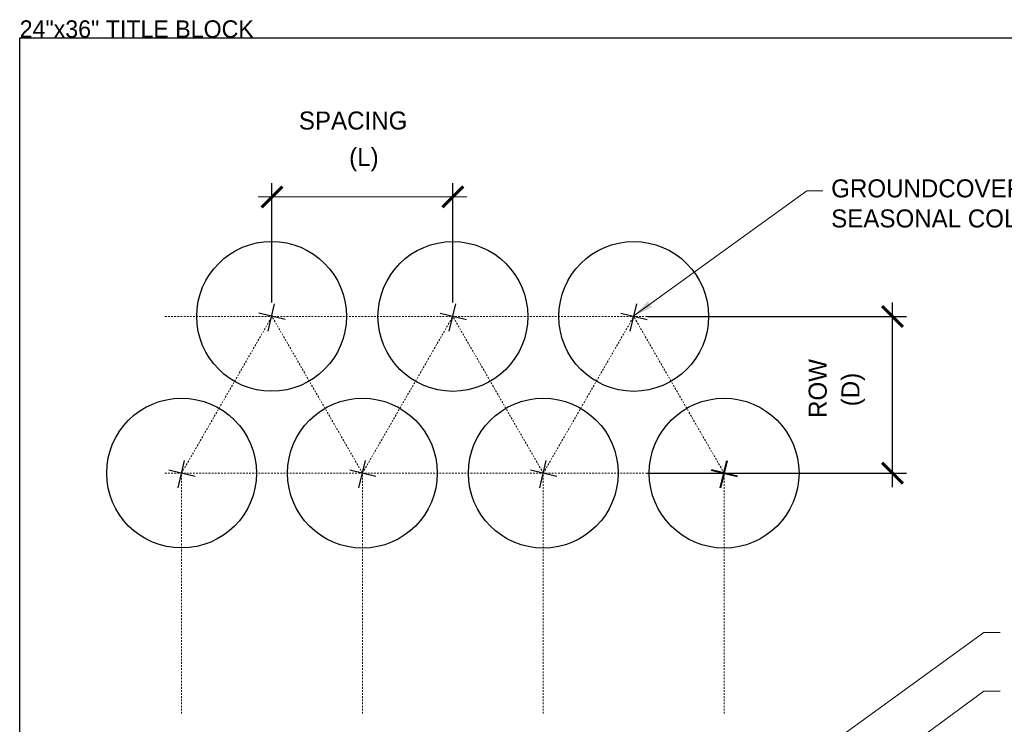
# Model space of a CAD drawing. Header units: feet. Extents: x 1377751 to 1381179, y 448542 to 452320.
# Tile 198 of 205: x 1379591 to 1379662, y 450992 to 451043. Entities that reach past the tile are written whole.
import ezdxf

# ---------------------------------------------------------------- set-up
doc = ezdxf.new("R2010")
doc.units = ezdxf.units.FT
doc.header["$MEASUREMENT"] = 0
doc.linetypes.add('HIDDEN2', pattern=[0.1875, 0.125, -0.0625])
for name, color, linetype, lineweight in [('MA_Detail - finish_grade', 7, 'Continuous', 40), ('MA_Detail - spacing', 251, 'HIDDEN2', 5), ('MA_Detail - text - DIM', 7, 'Continuous', 9), ('MA_Detail - text - label', 7, 'Continuous', 9)]:
    doc.layers.add(name, color=color, linetype=linetype, lineweight=lineweight)
doc.layers.add('MA_Detail - frame', color=92, linetype='Continuous', plot=False)
doc.layers.add('MA_Detail - label', color=7, linetype='Continuous')
doc.layers.add('MA_Detail - plnt_shrub', color=7, linetype='Continuous')
doc.styles.add('MA - 1 inch detail', font='GOTHIC.TTF', dxfattribs={"height": 1.25})
doc.styles.add('ols - plant details', font='GOTHIC.TTF', dxfattribs={"height": 1.3})
doc.dimstyles.new('oakleaf detail dim style', dxfattribs={"dimtxt": 1.3, "dimasz": 1.5, "dimexe": 1, "dimexo": 1, "dimgap": 1, "dimtad": 0, "dimdec": 1, "dimlfac": 0.5, "dimzin": 3, "dimdsep": 46, "dimlunit": 4, "dimtxsty": 'ols - plant details', "dimblk": 'ARCHTICK', "dimcen": 0.125, "dimdle": 1, "dimclrd": 256, "dimclre": 256, "dimclrt": 256, "dimadec": 0, "dimazin": 1, "dimtfac": 1, "dimtdec": 1, "dimtofl": 0, "dimtmove": 1, "dimatfit": 3, "dimfxl": 1, "dimtolj": 1, "dimtzin": 0, "dimlwd": -1, "dimarcsym": 0})

# ---------------------------------------------------------------- blocks, each defined once
blk = doc.blocks.new('_ARCHTICK')
at = {"color": 0, "linetype": 'ByBlock', "const_width": 0.15}
blk.add_lwpolyline([(-0.5, -0.5), (0.5, 0.5)], dxfattribs=at)
blk = doc.blocks.new('smooth hydrangea')
for p, q in [((76355.95, 75102.1), (76358.05, 75110.84)), ((76361.42, 75105.79), (76353.01, 75107.82))]:
    blk.add_line(p, q)
at = {"layer": 'MA_Detail - plnt_shrub'}
blk.add_circle((76357.09, 75106.84), 24, dxfattribs=at)
blk = doc.blocks.new('*D975')
at = {"layer": 'Defpoints', "color": 0, "transparency": 16777216}
for p in [(1379622.276, 451030.458), (1379609.231, 451021.841), (1379622.276, 451021.841)]:
    blk.add_point(p, dxfattribs=at)
at = {"layer": 'MA_Detail - text - DIM', "lineweight": -2, "transparency": 16777216}
for p, q in [((1379609.231, 451022.841), (1379609.231, 451031.458)), ((1379622.276, 451022.841), (1379622.276, 451031.458))]:
    blk.add_line(p, q, dxfattribs=at)
at = {"layer": 'MA_Detail - text - DIM', "transparency": 16777216}
blk.add_line((1379608.231, 451030.458), (1379623.276, 451030.458), dxfattribs=at)
at = {"layer": 'MA_Detail - text - DIM', "transparency": 16777216, "xscale": 1.5, "yscale": 1.5, "zscale": 1.5, "rotation": 180}
blk.add_blockref('_ARCHTICK', (1379609.231, 451030.458), dxfattribs=at)
at = {"layer": 'MA_Detail - text - DIM', "transparency": 16777216, "xscale": 1.5, "yscale": 1.5, "zscale": 1.5}
blk.add_blockref('_ARCHTICK', (1379622.276, 451030.458), dxfattribs=at)
at = {"layer": 'MA_Detail - text - DIM', "transparency": 16777216, "insert": (1379615.86, 451033.146), "char_height": 1.3, "attachment_point": 5, "style": 'ols - plant details'}
blk.add_mtext('\\A1;(L)', dxfattribs=at)
blk = doc.blocks.new('*D976')
at = {"layer": 'Defpoints', "color": 0, "transparency": 16777216}
for p in [(1379635.321, 451021.841), (1379653.99, 451021.841), (1379635.321, 451010.544)]:
    blk.add_point(p, dxfattribs=at)
at = {"layer": 'MA_Detail - label', "transparency": 16777216}
blk.add_line((1379653.99, 451009.544), (1379653.99, 451022.841), dxfattribs=at)
at = {"layer": 'MA_Detail - label', "lineweight": -2, "transparency": 16777216}
for p, q in [((1379636.321, 451021.841), (1379654.99, 451021.841)), ((1379636.321, 451010.544), (1379654.99, 451010.544))]:
    blk.add_line(p, q, dxfattribs=at)
at = {"layer": 'MA_Detail - label', "transparency": 16777216, "xscale": 1.5, "yscale": 1.5, "zscale": 1.5}
for p, rotation in [((1379653.99, 451021.841), 90), ((1379653.99, 451010.544), 270)]:
    blk.add_blockref('_ARCHTICK', p, dxfattribs=dict(at, rotation=rotation))
at = {"layer": 'MA_Detail - label', "transparency": 16777216, "insert": (1379651.152, 451016.573), "char_height": 1.3, "attachment_point": 5, "rotation": 90, "style": 'ols - plant details'}
blk.add_mtext('\\A1;(D)', dxfattribs=at)

msp = doc.modelspace()

# ---------------------------------------------------------------- linework, layer by layer
at = {"layer": 'MA_Detail - frame'}
msp.add_lwpolyline([(1379591.033, 451041.92), (1379715.533, 451041.92), (1379715.533, 450956.42), (1379591.033, 450956.42)], close=True, dxfattribs=at)
at = {"layer": 'MA_Detail - spacing'}
for points in [[(1379601.511, 451021.841), (1379642.885, 451021.841)], [(1379602.709, 451010.544), (1379609.231, 451021.841)], [(1379615.754, 451010.544), (1379609.21, 451021.878)], [(1379615.754, 451010.544), (1379622.276, 451021.841)], [(1379628.798, 451010.544), (1379622.276, 451021.841)], [(1379628.798, 451010.544), (1379635.321, 451021.841)], [(1379641.843, 451010.544), (1379635.321, 451021.841)], [(1379601.511, 451010.544), (1379642.885, 451010.544)], [(1379602.709, 450993.207), (1379602.709, 451010.544)], [(1379615.754, 450993.207), (1379615.754, 451010.544)], [(1379628.798, 450993.207), (1379628.798, 451010.544)], [(1379641.843, 450993.207), (1379641.843, 451010.544)]]:
    msp.add_lwpolyline(points, dxfattribs=at)

# ---------------------------------------------------------------- block references
at = {"layer": 'MA_Detail - finish_grade', "xscale": 0.225, "yscale": 0.225, "zscale": 0.225}
msp.add_blockref('smooth hydrangea', (1362461.498, 434111.506), dxfattribs=at)
at = {"layer": 'MA_Detail - plnt_shrub', "xscale": 0.225, "yscale": 0.225, "zscale": 0.225}
for p in [(1362428.858, 434122.81), (1362441.931, 434122.803), (1362454.976, 434122.803), (1362422.365, 434111.51), (1362435.409, 434111.506), (1362448.453, 434111.506)]:
    msp.add_blockref('smooth hydrangea', p, dxfattribs=at)

# ---------------------------------------------------------------- texts
at = {"layer": 'MA_Detail - frame', "insert": (1379591.033, 451041.92), "char_height": 1.25, "attachment_point": 7, "style": 'MA - 1 inch detail'}
msp.add_mtext_dynamic_manual_height_columns('24"x36" TITLE BLOCK', width=22.56827, gutter_width=5, heights=[0], dxfattribs=at)
at = {"layer": 'MA_Detail - label', "char_height": 1.3, "style": 'ols - plant details'}
for s, insert, width, attachment_point in [('\\pxqc;SPACING', (1379615.083, 451036.616), 9.60772, 2), ('GROUNDCOVER / SEASONAL COLOR', (1379649.565, 451031.725), 22.72397, 1)]:
    msp.add_mtext(s, dxfattribs=dict(at, insert=insert, width=width, attachment_point=attachment_point))
at = {"layer": 'MA_Detail - label', "insert": (1379647.941, 451016.648), "char_height": 1.3, "width": 9.60772, "attachment_point": 2, "rotation": 90, "style": 'ols - plant details'}
msp.add_mtext('ROW', dxfattribs=at)

# ---------------------------------------------------------------- dimensions: what is measured, and where the dimension line sits
at = {"layer": 'MA_Detail - label'}
dim = msp.add_linear_dim(base=(1379653.99, 451021.841), p1=(1379635.321, 451010.544), p2=(1379635.321, 451021.841), angle=90, text='(D)', dimstyle='oakleaf detail dim style', override={"dimtxsty": 'ols - plant details'}, dxfattribs=at)
dim.commit()
dim.dimension.update_dxf_attribs({"geometry": '*D976', "text_midpoint": (1379651.152, 451016.573), "dimtype": 161})
at = {"layer": 'MA_Detail - text - DIM'}
dim = msp.add_linear_dim(base=(1379622.276, 451030.458), p1=(1379609.231, 451021.841), p2=(1379622.276, 451021.841), text='(L)', dimstyle='oakleaf detail dim style', override={"dimgap": 1, "dimtxsty": 'ols - plant details'}, dxfattribs=at)
dim.commit()
dim.dimension.update_dxf_attribs({"geometry": '*D975', "text_midpoint": (1379615.86, 451033.146), "dimtype": 160})

# ---------------------------------------------------------------- leaders
at = {"layer": 'MA_Detail - text - label'}
for points in [[(1379635.265, 451021.839), (1379647.797, 451030.901), (1379648.971, 451030.901)], [(1379648.053, 450989.995), (1379660.584, 450999.058), (1379661.758, 450999.058)], [(1379649.591, 450986.789), (1379660.584, 450994.821), (1379661.758, 450994.821)]]:
    msp.add_leader(points, dimstyle='oakleaf detail dim style', dxfattribs=at)

doc.saveas('drawing.dxf')
